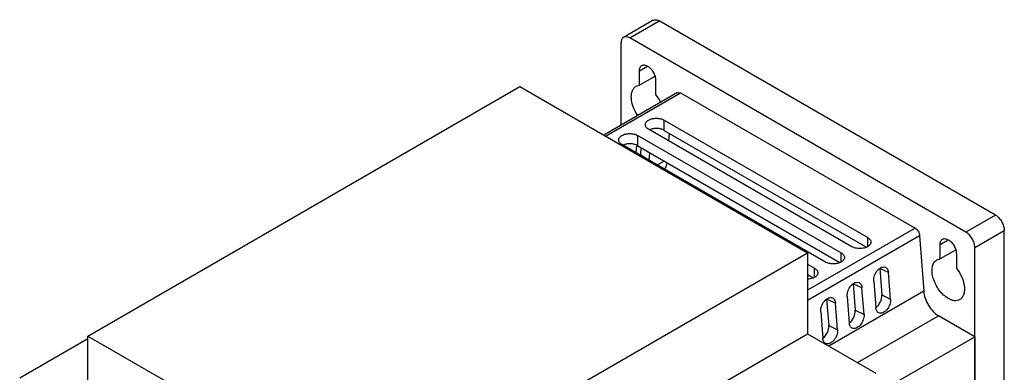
# Model space of a CAD drawing. Header units: millimetres. Extents: x 50 to 286, y 36 to 433.
# Tile 4 of 4: x 50 to 286, y 348 to 433. Entities that reach past the tile are written whole.
import ezdxf

# ---------------------------------------------------------------- set-up
doc = ezdxf.new("R2010")
doc.units = ezdxf.units.MM
doc.header["$LTSCALE"] = 30.483476
doc.layers.get('0').update_dxf_attribs({"linetype": 'CONTINUOUS'})

msp = doc.modelspace()

# ---------------------------------------------------------------- linework, layer by layer
at = {"color": 7, "linetype": 'CONTINUOUS'}
for p, q in [((201.72, 432.58), (194.65, 428.5)), ((196.15, 428.35), (203.22, 432.43)), ((283.83, 385.89), (203.22, 432.43)), ((276.76, 381.81), (196.15, 428.35)), ((194.03, 427.13), (194.03, 407.47)), ((198.45, 420.49), (200.39, 421.61)), ((198.45, 417.03), (198.45, 420.49)), ((202.12, 419.15), (198.45, 417.03)), ((202.34, 418.25), (202.34, 414.79)), ((66.19, 356.89), (169.78, 416.7)), ((169.78, 416.7), (238.79, 376.86)), ((197.64, 416.78), (198.45, 417.03)), ((207.59, 415.3), (189.9, 405.08)), ((190.34, 404.83), (208.34, 415.22)), ((207.59, 415.3), (208.34, 415.22)), ((208.34, 415.22), (264.57, 382.76)), ((204.4, 406.2), (204.4, 408.65)), ((204.4, 408.65), (253.19, 380.48)), ((249.43, 378.31), (200.64, 406.48)), ((204.4, 406.2), (252.87, 378.22)), ((198.04, 402.53), (198.04, 404.98)), ((198.04, 404.98), (246.83, 376.81)), ((205.54, 403.65), (205.66, 405.47)), ((243.06, 374.64), (194.27, 402.81)), ((197.74, 402.62), (197.59, 400.89)), ((198.04, 402.53), (246.51, 374.54)), ((198.82, 402.08), (198.68, 400.41)), ((198.68, 400.41), (200.06, 399.47)), ((200.8, 399.04), (200.95, 400.85)), ((204.42, 398.84), (202.78, 397.9)), ((283.83, 385.89), (276.76, 381.81)), ((264.57, 382.76), (238.79, 367.88)), ((238.79, 365.49), (265.63, 380.99)), ((253.19, 378.31), (253.19, 380.48)), ((265.63, 380.99), (266.65, 367.67)), ((278.88, 378.14), (285.96, 382.22)), ((285.96, 159.31), (285.96, 382.22)), ((270.58, 378.85), (272.52, 379.97)), ((270.58, 375.39), (270.58, 378.85)), ((278.88, 155.23), (278.88, 378.14)), ((135.2, 317.05), (238.79, 376.86)), ((238.79, 376.86), (238.79, 357.41)), ((246.83, 374.64), (246.83, 376.81)), ((274.25, 377.51), (270.58, 375.39)), ((274.46, 376.61), (274.46, 373.15)), ((238.79, 374.1), (240.46, 373.14)), ((240.46, 370.96), (240.46, 373.14)), ((256.08, 373.12), (256.57, 366.74)), ((258.19, 372.13), (256.08, 373.12)), ((269.77, 375.14), (270.58, 375.39)), ((238.79, 371.65), (240.14, 370.87)), ((258.68, 365.75), (258.19, 372.13)), ((249.71, 369.45), (250.2, 363.06)), ((251.82, 368.46), (249.71, 369.45)), ((252.31, 362.07), (251.82, 368.46)), ((254.65, 370.08), (255.14, 363.7)), ((266.65, 367.66), (243.85, 354.5)), ((248.29, 366.41), (248.78, 360.02)), ((256.57, 366.74), (258.68, 365.75)), ((243.35, 365.77), (243.84, 359.39)), ((245.46, 364.78), (243.35, 365.77)), ((245.95, 358.4), (245.46, 364.78)), ((241.92, 362.73), (242.42, 356.35)), ((250.2, 363.06), (252.31, 362.07)), ((250.73, 350.52), (270.18, 361.76)), ((278.88, 356.73), (270.18, 361.76)), ((243.84, 359.39), (245.95, 358.4)), ((66.19, 337.45), (66.19, 356.89)), ((66.19, 356.89), (135.2, 317.05)), ((135.2, 297.61), (238.79, 357.41)), ((238.79, 357.41), (255.14, 347.98)), ((255.14, 343.02), (278.88, 356.73)), ((278.88, 356.73), (278.84, 165.07)), ((49.84, 346.89), (66.19, 356.33))]:
    msp.add_line(p, q, dxfattribs=at)
for centre, radius, start, end in [((196.34, 400.61), 2.35, 352.5498, 355.1525), ((253.65, 365.8), 2.57, 305.4534, 308.5836), ((247.29, 362.13), 2.57, 305.4534, 308.5836), ((240.92, 358.45), 2.57, 305.4534, 308.5836)]:
    msp.add_arc(centre, radius, start, end, dxfattribs=at)
for points, knots in [([(201.72, 432.58), (201.82, 432.64), (202.05, 432.72), (202.58, 432.73), (202.98, 432.58), (203.22, 432.43)], [0, 0, 0, 0, 0.218406, 0.452251, 1, 1, 1, 1]), ([(194.65, 428.5), (194.55, 428.44), (194.37, 428.29), (194.09, 427.83), (194.03, 427.41), (194.03, 427.13)], [0, 0, 0, 0, 0.218405, 0.452249, 1, 1, 1, 1]), ([(196.15, 428.35), (195.9, 428.49), (195.51, 428.65), (194.98, 428.64), (194.75, 428.56), (194.65, 428.5)], [0, 0, 0, 0, 0.54775, 0.781594, 1, 1, 1, 1]), ([(198.45, 420.49), (198.45, 420.75), (198.51, 421.14), (198.76, 421.56), (198.93, 421.7), (199.02, 421.75)], [0, 0, 0, 0, 0.547751, 0.781595, 1, 1, 1, 1]), ([(199.02, 421.75), (199.11, 421.8), (199.32, 421.88), (199.8, 421.89), (200.17, 421.75), (200.39, 421.61)], [0, 0, 0, 0, 0.218406, 0.452251, 1, 1, 1, 1]), ([(200.39, 421.61), (200.67, 421.46), (201.19, 421.02), (201.8, 420.18), (202.22, 419.24), (202.34, 418.57), (202.34, 418.25)], [0, 0, 0, 0, 0.237252, 0.499999, 0.762746, 1, 1, 1, 1]), ([(198.06, 409.78), (197.62, 410.42), (196.91, 411.75), (196.48, 413.54), (196.51, 414.85), (196.71, 415.68), (197.08, 416.35), (197.45, 416.67), (197.64, 416.78)], [0, 0, 0, 0, 0.303345, 0.582893, 0.705377, 0.814145, 0.910744, 1, 1, 1, 1]), ([(202.34, 414.79), (202.45, 414.64), (202.9, 414.05), (203.27, 413.41), (203.51, 412.91)], [0, 0, 0, 0, 0.247428, 1, 1, 1, 1]), ([(199.86, 407.57), (199.86, 407.67), (199.89, 407.88), (200.12, 408.29), (200.42, 408.53), (200.64, 408.65)], [0, 0, 0, 0, 0.218404, 0.452247, 1, 1, 1, 1]), ([(200.64, 408.65), (200.9, 408.81), (201.52, 409.03), (202.52, 409.14), (203.51, 409.03), (204.13, 408.81), (204.4, 408.65)], [0, 0, 0, 0, 0.237252, 0.5, 0.762747, 1, 1, 1, 1]), ([(200.64, 406.48), (200.42, 406.61), (200.12, 406.84), (199.89, 407.25), (199.86, 407.47), (199.86, 407.57)], [0, 0, 0, 0, 0.547753, 0.781597, 1, 1, 1, 1]), ([(204.4, 406.2), (204.16, 406.34), (203.6, 406.56), (202.69, 406.68), (201.76, 406.62), (201.17, 406.46), (200.9, 406.34)], [0, 0, 0, 0, 0.233664, 0.492234, 0.754935, 1, 1, 1, 1]), ([(193.49, 403.89), (193.49, 403.99), (193.53, 404.21), (193.76, 404.62), (194.05, 404.85), (194.27, 404.98)], [0, 0, 0, 0, 0.218404, 0.452247, 1, 1, 1, 1]), ([(194.27, 402.81), (194.05, 402.93), (193.76, 403.17), (193.53, 403.58), (193.49, 403.79), (193.49, 403.89)], [0, 0, 0, 0, 0.547753, 0.781597, 1, 1, 1, 1]), ([(194.27, 404.98), (194.54, 405.13), (195.16, 405.36), (196.15, 405.47), (197.15, 405.36), (197.77, 405.13), (198.04, 404.98)], [0, 0, 0, 0, 0.237252, 0.5, 0.762747, 1, 1, 1, 1]), ([(198.04, 402.53), (197.79, 402.67), (197.23, 402.88), (196.33, 403.01), (195.4, 402.95), (194.81, 402.78), (194.54, 402.66)], [0, 0, 0, 0, 0.233664, 0.492234, 0.754935, 1, 1, 1, 1]), ([(204.51, 396.87), (204.59, 396.98), (204.88, 397.45), (205.05, 397.98), (205.13, 398.4)], [0, 0, 0, 0, 0.234338, 1, 1, 1, 1]), ([(283.83, 385.89), (284.13, 385.72), (284.7, 385.24), (285.37, 384.33), (285.82, 383.3), (285.96, 382.57), (285.96, 382.22)], [0, 0, 0, 0, 0.237252, 0.499999, 0.762746, 1, 1, 1, 1]), ([(264.57, 382.76), (264.87, 382.59), (265.36, 382.03), (265.61, 381.34), (265.63, 380.99)], [0, 0, 0, 0, 0.4967, 1, 1, 1, 1]), ([(253.19, 380.48), (253.41, 380.36), (253.71, 380.12), (253.93, 379.71), (253.97, 379.5), (253.97, 379.4)], [0, 0, 0, 0, 0.547753, 0.781597, 1, 1, 1, 1]), ([(271.15, 380.11), (271.24, 380.16), (271.44, 380.24), (271.93, 380.25), (272.29, 380.11), (272.52, 379.97)], [0, 0, 0, 0, 0.218406, 0.452251, 1, 1, 1, 1]), ([(278.88, 378.14), (278.88, 378.48), (278.75, 379.22), (278.3, 380.25), (277.63, 381.16), (277.06, 381.64), (276.76, 381.81)], [0, 0, 0, 0, 0.237254, 0.500001, 0.762748, 1, 1, 1, 1]), ([(253.19, 378.31), (252.92, 378.16), (252.3, 377.93), (251.31, 377.82), (250.32, 377.93), (249.69, 378.16), (249.43, 378.31)], [0, 0, 0, 0, 0.237252, 0.5, 0.762747, 1, 1, 1, 1]), ([(253.97, 379.4), (253.97, 379.3), (253.93, 379.09), (253.71, 378.67), (253.41, 378.44), (253.19, 378.31)], [0, 0, 0, 0, 0.218404, 0.452247, 1, 1, 1, 1]), ([(270.58, 378.85), (270.58, 379.11), (270.63, 379.5), (270.88, 379.92), (271.05, 380.06), (271.15, 380.11)], [0, 0, 0, 0, 0.547751, 0.781595, 1, 1, 1, 1]), ([(272.52, 379.97), (272.8, 379.81), (273.32, 379.38), (273.93, 378.54), (274.35, 377.6), (274.46, 376.92), (274.46, 376.61)], [0, 0, 0, 0, 0.237252, 0.499999, 0.762746, 1, 1, 1, 1]), ([(246.83, 376.81), (247.05, 376.68), (247.34, 376.45), (247.57, 376.04), (247.61, 375.83), (247.61, 375.72)], [0, 0, 0, 0, 0.547753, 0.781597, 1, 1, 1, 1]), ([(247.61, 375.72), (247.61, 375.62), (247.57, 375.41), (247.34, 375), (247.05, 374.76), (246.83, 374.64)], [0, 0, 0, 0, 0.218404, 0.452247, 1, 1, 1, 1]), ([(240.46, 373.14), (240.68, 373.01), (240.98, 372.78), (241.2, 372.36), (241.24, 372.15), (241.24, 372.05)], [0, 0, 0, 0, 0.547753, 0.781597, 1, 1, 1, 1]), ([(246.83, 374.64), (246.56, 374.48), (245.94, 374.26), (244.94, 374.15), (243.95, 374.26), (243.33, 374.48), (243.06, 374.64)], [0, 0, 0, 0, 0.237252, 0.5, 0.762747, 1, 1, 1, 1]), ([(254.65, 370.08), (254.62, 370.53), (254.78, 371.46), (255.35, 372.47), (255.99, 373.09), (256.5, 373.39), (257.02, 373.5), (257.35, 373.44), (257.48, 373.37)], [0, 0, 0, 0, 0.269807, 0.554925, 0.686849, 0.804582, 0.907357, 1, 1, 1, 1]), ([(257.48, 373.37), (257.58, 373.32), (257.77, 373.19), (258.07, 372.79), (258.17, 372.4), (258.19, 372.13)], [0, 0, 0, 0, 0.222111, 0.458043, 1, 1, 1, 1]), ([(272.52, 365.89), (272.11, 366.12), (271.32, 366.73), (270.31, 367.88), (269.48, 369.24), (268.89, 370.68), (268.6, 372.11), (268.63, 373.4), (269, 374.48), (269.5, 374.98), (269.77, 375.14)], [0, 0, 0, 0, 0.128823, 0.270568, 0.417881, 0.56238, 0.696192, 0.813583, 0.913054, 1, 1, 1, 1]), ([(274.46, 373.15), (274.99, 372.5), (275.83, 371.1), (276.39, 369.18), (276.43, 367.74), (276.25, 366.83), (275.88, 366.09), (275.48, 365.74), (275.27, 365.62)], [0, 0, 0, 0, 0.299528, 0.581583, 0.705704, 0.815381, 0.911811, 1, 1, 1, 1]), ([(240.46, 370.96), (240.35, 370.9), (239.82, 370.65), (239.24, 370.54), (238.79, 370.52)], [0, 0, 0, 0, 0.229607, 1, 1, 1, 1]), ([(241.24, 372.05), (241.24, 371.95), (241.2, 371.74), (240.98, 371.32), (240.68, 371.09), (240.46, 370.96)], [0, 0, 0, 0, 0.218404, 0.452247, 1, 1, 1, 1]), ([(248.29, 366.41), (248.25, 366.85), (248.42, 367.78), (248.99, 368.79), (249.63, 369.41), (250.14, 369.71), (250.65, 369.83), (250.98, 369.76), (251.12, 369.7)], [0, 0, 0, 0, 0.269807, 0.554925, 0.686849, 0.804582, 0.907357, 1, 1, 1, 1]), ([(251.12, 369.7), (251.22, 369.65), (251.41, 369.52), (251.71, 369.12), (251.8, 368.72), (251.82, 368.46)], [0, 0, 0, 0, 0.222111, 0.458043, 1, 1, 1, 1]), ([(241.92, 362.73), (241.89, 363.18), (242.06, 364.11), (242.62, 365.12), (243.26, 365.74), (243.77, 366.04), (244.29, 366.15), (244.62, 366.09), (244.76, 366.02)], [0, 0, 0, 0, 0.269807, 0.554925, 0.686849, 0.804582, 0.907357, 1, 1, 1, 1]), ([(244.76, 366.02), (244.86, 365.98), (245.05, 365.84), (245.35, 365.44), (245.44, 365.05), (245.46, 364.78)], [0, 0, 0, 0, 0.222111, 0.458043, 1, 1, 1, 1]), ([(255.26, 363.79), (255.69, 364.14), (256.35, 365.07), (256.61, 366.19), (256.57, 366.74)], [0, 0, 0, 0, 0.503712, 1, 1, 1, 1]), ([(266.65, 367.67), (266.68, 367.1), (266.92, 365.91), (267.69, 364.26), (268.78, 362.8), (269.7, 362.04), (270.18, 361.76)], [0, 0, 0, 0, 0.240311, 0.503072, 0.764182, 1, 1, 1, 1]), ([(255.85, 362.46), (255.75, 362.5), (255.56, 362.64), (255.26, 363.04), (255.16, 363.43), (255.14, 363.7)], [0, 0, 0, 0, 0.222111, 0.458046, 1, 1, 1, 1]), ([(258.68, 365.75), (258.71, 365.3), (258.55, 364.37), (257.98, 363.36), (257.34, 362.74), (256.83, 362.44), (256.31, 362.33), (255.99, 362.39), (255.85, 362.46)], [0, 0, 0, 0, 0.2698, 0.554915, 0.686842, 0.804579, 0.907357, 1, 1, 1, 1]), ([(275.27, 365.62), (275.09, 365.51), (274.67, 365.36), (273.98, 365.34), (273.24, 365.52), (272.76, 365.75), (272.52, 365.89)], [0, 0, 0, 0, 0.217765, 0.450893, 0.71038, 1, 1, 1, 1]), ([(248.89, 360.11), (249.33, 360.46), (249.99, 361.4), (250.24, 362.52), (250.2, 363.06)], [0, 0, 0, 0, 0.503712, 1, 1, 1, 1]), ([(252.31, 362.07), (252.35, 361.63), (252.18, 360.69), (251.62, 359.68), (250.97, 359.07), (250.47, 358.77), (249.95, 358.65), (249.62, 358.72), (249.48, 358.78)], [0, 0, 0, 0, 0.2698, 0.554915, 0.686842, 0.804579, 0.907357, 1, 1, 1, 1]), ([(242.53, 356.44), (242.96, 356.79), (243.63, 357.72), (243.88, 358.84), (243.84, 359.39)], [0, 0, 0, 0, 0.503712, 1, 1, 1, 1]), ([(249.48, 358.78), (249.38, 358.83), (249.19, 358.96), (248.89, 359.36), (248.8, 359.76), (248.78, 360.02)], [0, 0, 0, 0, 0.222111, 0.458046, 1, 1, 1, 1]), ([(245.95, 358.4), (245.99, 357.95), (245.82, 357.02), (245.25, 356.01), (244.61, 355.39), (244.1, 355.09), (243.59, 354.98), (243.26, 355.04), (243.12, 355.11)], [0, 0, 0, 0, 0.2698, 0.554915, 0.686842, 0.804579, 0.907357, 1, 1, 1, 1]), ([(243.12, 355.11), (243.02, 355.16), (242.83, 355.29), (242.53, 355.69), (242.44, 356.08), (242.42, 356.35)], [0, 0, 0, 0, 0.222111, 0.458046, 1, 1, 1, 1])]:
    msp.add_open_spline(points, degree=3, knots=knots, dxfattribs=at)

doc.saveas('drawing.dxf')
